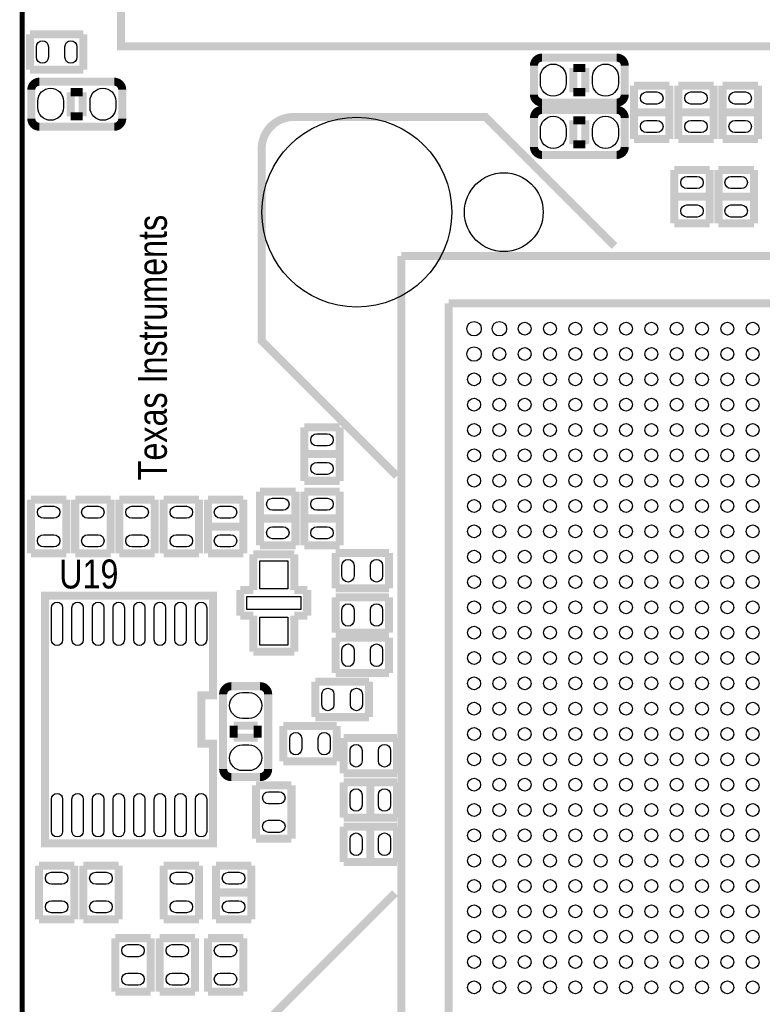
# Model space of a CAD drawing. Extents: x -1 to 181, y -28 to 74.
# Tile 15 of 20: x 89 to 112, y 26 to 58. Entities that reach past the tile are written whole.
import ezdxf
from ezdxf.enums import TextEntityAlignment as Align

# ---------------------------------------------------------------- set-up
doc = ezdxf.new("R2010")
doc.units = 0
doc.layers.add('DXF_TOP', color=7, linetype='CONTINUOUS')

msp = doc.modelspace()

# ---------------------------------------------------------------- linework, layer by layer
at = {"layer": 'DXF_TOP', "const_width": 0.254}
for points in [[(116.52504, 56.69407), (116.52504, 69.79793), (92.075, 69.79793), (92.075, 56.69407)], [(94.985078, 31.521908), (89.926922, 31.521908), (89.672922, 31.521908), (89.672922, 39.090092), (89.672922, 39.344092), (94.731078, 39.344092), (94.985078, 39.344092), (94.985078, 36.195), (94.615, 36.195), (94.615, 34.671), (94.985078, 34.671)]]:
    msp.add_lwpolyline(points, close=True, dxfattribs=at)
at = {"layer": 'DXF_TOP'}
for points, const_width in [([(88.9508, 18.415), (88.9508, 63.5762)], 0.1524), ([(89.199212, 55.9562), (89.199212, 57.0738)], 0.254), ([(89.199212, 57.0738), (90.886788, 57.0738)], 0.254), ([(90.886788, 57.0738), (90.886788, 55.9562)], 0.254), ([(90.886788, 55.9562), (89.199212, 55.9562)], 0.254), ([(106.3625, 55.245), (106.3625, 56.007)], 0.254), ([(106.3625, 56.007), (106.7435, 56.007)], 0.254), ([(106.7435, 56.007), (106.7435, 55.245)], 0.254), ([(90.4875, 54.483), (90.4875, 55.245)], 0.254), ([(90.4875, 55.245), (90.8685, 55.245)], 0.254), ([(90.8685, 55.245), (90.8685, 54.483)], 0.254), ([(106.7435, 55.245), (106.3625, 55.245)], 0.254), ([(108.2802, 53.766212), (108.2802, 55.453788)], 0.254), ([(108.2802, 55.453788), (109.3978, 55.453788)], 0.254), ([(109.3978, 55.453788), (109.3978, 53.766212)], 0.254), ([(109.6772, 53.766212), (109.6772, 55.453788)], 0.254), ([(109.6772, 55.453788), (110.7948, 55.453788)], 0.254), ([(110.7948, 55.453788), (110.7948, 53.766212)], 0.254), ([(111.0742, 53.766212), (111.0742, 55.453788)], 0.254), ([(111.0742, 55.453788), (112.1918, 55.453788)], 0.254), ([(112.1918, 55.453788), (112.1918, 53.766212)], 0.254), ([(108.2802, 54.61), (109.3978, 54.61)], 0.254), ([(109.6772, 54.61), (110.7948, 54.61)], 0.254), ([(111.0742, 54.61), (112.1918, 54.61)], 0.254), ([(90.8685, 54.483), (90.4875, 54.483)], 0.254), ([(106.3625, 53.594), (106.3625, 54.356)], 0.254), ([(106.3625, 54.356), (106.7435, 54.356)], 0.254), ([(106.7435, 54.356), (106.7435, 53.594)], 0.254), ([(109.3978, 53.766212), (108.2802, 53.766212)], 0.254), ([(110.7948, 53.766212), (109.6772, 53.766212)], 0.254), ([(112.1918, 53.766212), (111.0742, 53.766212)], 0.254), ([(106.7435, 53.594), (106.3625, 53.594)], 0.254), ([(109.5502, 51.099212), (109.5502, 52.786788)], 0.254), ([(109.5502, 52.786788), (110.6678, 52.786788)], 0.254), ([(110.6678, 52.786788), (110.6678, 51.099212)], 0.254), ([(110.9472, 51.099212), (110.9472, 52.786788)], 0.254), ([(110.9472, 52.786788), (112.0648, 52.786788)], 0.254), ([(112.0648, 52.786788), (112.0648, 51.099212)], 0.254), ([(109.5502, 51.943), (110.6678, 51.943)], 0.254), ([(110.9472, 51.943), (112.0648, 51.943)], 0.254), ([(110.6678, 51.099212), (109.5502, 51.099212)], 0.254), ([(112.0648, 51.099212), (110.9472, 51.099212)], 0.254), ([(127.9271, 50.0761), (100.9269, 50.0761)], 0.254), ([(100.9269, 50.0761), (100.9269, 23.0759)], 0.254), ([(126.426976, 48.575976), (102.427024, 48.575976)], 0.254), ([(102.427024, 48.575976), (102.427024, 24.576024)], 0.254), ([(97.8662, 42.971212), (97.8662, 44.658788)], 0.254), ([(97.8662, 44.658788), (98.9838, 44.658788)], 0.254), ([(98.9838, 44.658788), (98.9838, 42.971212)], 0.254), ([(98.9838, 43.815), (97.8662, 43.815)], 0.254), ([(98.9838, 42.971212), (97.8662, 42.971212)], 0.254), ([(96.4692, 40.939212), (96.4692, 42.626788)], 0.254), ([(96.4692, 42.626788), (97.5868, 42.626788)], 0.254), ([(97.5868, 42.626788), (97.5868, 40.939212)], 0.254), ([(97.8662, 40.939212), (97.8662, 42.626788)], 0.254), ([(97.8662, 42.626788), (98.9838, 42.626788)], 0.254), ([(98.9838, 42.626788), (98.9838, 40.939212)], 0.254), ([(89.2302, 42.372788), (90.3478, 42.372788)], 0.254), ([(89.2302, 40.685212), (89.2302, 42.372788)], 0.254), ([(90.3478, 42.372788), (90.3478, 40.685212)], 0.254), ([(90.6272, 42.372788), (91.7448, 42.372788)], 0.254), ([(90.6272, 40.685212), (90.6272, 42.372788)], 0.254), ([(91.7448, 42.372788), (91.7448, 40.685212)], 0.254), ([(92.0242, 42.372788), (93.1418, 42.372788)], 0.254), ([(92.0242, 40.685212), (92.0242, 42.372788)], 0.254), ([(93.1418, 42.372788), (93.1418, 40.685212)], 0.254), ([(93.4212, 42.372788), (94.5388, 42.372788)], 0.254), ([(93.4212, 40.685212), (93.4212, 42.372788)], 0.254), ([(94.5388, 42.372788), (94.5388, 40.685212)], 0.254), ([(94.8182, 40.685212), (94.8182, 42.372788)], 0.254), ([(94.8182, 42.372788), (95.9358, 42.372788)], 0.254), ([(95.9358, 42.372788), (95.9358, 40.685212)], 0.254), ([(96.4692, 41.783), (97.5868, 41.783)], 0.254), ([(97.8662, 41.783), (98.9838, 41.783)], 0.254), ([(95.9358, 41.529), (94.8182, 41.529)], 0.254), ([(97.5868, 40.939212), (96.4692, 40.939212)], 0.254), ([(98.9838, 40.939212), (97.8662, 40.939212)], 0.254), ([(90.3478, 40.685212), (89.2302, 40.685212)], 0.254), ([(91.7448, 40.685212), (90.6272, 40.685212)], 0.254), ([(93.1418, 40.685212), (92.0242, 40.685212)], 0.254), ([(94.5388, 40.685212), (93.4212, 40.685212)], 0.254), ([(95.9358, 40.685212), (94.8182, 40.685212)], 0.254), ([(96.2533, 39.5224), (96.2533, 40.653716)], 0.254), ([(96.2533, 40.653716), (97.5487, 40.653716)], 0.254), ([(97.5487, 40.653716), (97.5487, 39.5224)], 0.254), ([(98.851212, 39.5732), (98.851212, 40.6908)], 0.254), ([(98.851212, 40.6908), (100.538788, 40.6908)], 0.254), ([(100.538788, 40.6908), (100.538788, 39.5732)], 0.254), ([(95.8469, 39.5224), (96.2533, 39.5224)], 0.254), ([(95.8469, 38.7096), (95.8469, 39.5224)], 0.254), ([(97.5487, 39.5224), (97.9551, 39.5224)], 0.254), ([(97.9551, 39.5224), (97.9551, 38.7096)], 0.254), ([(100.538788, 39.5732), (98.851212, 39.5732)], 0.254), ([(98.851212, 38.1762), (98.851212, 39.2938)], 0.254), ([(98.851212, 39.2938), (100.538788, 39.2938)], 0.254), ([(100.538788, 39.2938), (100.538788, 38.1762)], 0.254), ([(96.2533, 38.7096), (95.8469, 38.7096)], 0.254), ([(96.2533, 37.578284), (96.2533, 38.7096)], 0.254), ([(97.9551, 38.7096), (97.5487, 38.7096)], 0.254), ([(97.5487, 38.7096), (97.5487, 37.578284)], 0.254), ([(100.538788, 38.1762), (98.851212, 38.1762)], 0.254), ([(98.851212, 36.9062), (98.851212, 38.0238)], 0.254), ([(98.851212, 38.0238), (100.538788, 38.0238)], 0.254), ([(100.538788, 38.0238), (100.538788, 36.9062)], 0.254), ([(97.5487, 37.578284), (96.2533, 37.578284)], 0.254), ([(100.538788, 36.9062), (98.851212, 36.9062)], 0.254), ([(98.216212, 35.5092), (98.216212, 36.6268)], 0.254), ([(98.216212, 36.6268), (99.903788, 36.6268)], 0.254), ([(99.903788, 36.6268), (99.903788, 35.5092)], 0.254), ([(99.903788, 35.5092), (98.216212, 35.5092)], 0.254), ([(95.631, 34.8615), (95.631, 35.2425)], 0.254), ([(95.631, 35.2425), (96.393, 35.2425)], 0.254), ([(96.393, 35.2425), (96.393, 34.8615)], 0.254), ([(97.200212, 34.1122), (97.200212, 35.2298)], 0.254), ([(97.200212, 35.2298), (98.887788, 35.2298)], 0.254), ([(98.887788, 35.2298), (98.887788, 34.1122)], 0.254), ([(96.393, 34.8615), (95.631, 34.8615)], 0.254), ([(99.105212, 33.7312), (99.105212, 34.8488)], 0.254), ([(99.105212, 34.8488), (100.792788, 34.8488)], 0.254), ([(100.792788, 34.8488), (100.792788, 33.7312)], 0.254), ([(98.887788, 34.1122), (97.200212, 34.1122)], 0.254), ([(100.792788, 33.7312), (99.105212, 33.7312)], 0.254), ([(96.3422, 31.668212), (96.3422, 33.355788)], 0.254), ([(96.3422, 33.355788), (97.4598, 33.355788)], 0.254), ([(97.4598, 33.355788), (97.4598, 31.668212)], 0.254), ([(99.105212, 32.3342), (99.105212, 33.4518)], 0.254), ([(99.105212, 33.4518), (100.792788, 33.4518)], 0.254), ([(99.949, 32.3342), (99.949, 33.4518)], 0.254), ([(100.792788, 33.4518), (100.792788, 32.3342)], 0.254), ([(100.792788, 32.3342), (99.105212, 32.3342)], 0.254), ([(99.105212, 32.0548), (100.792788, 32.0548)], 0.254), ([(99.105212, 30.9372), (99.105212, 32.0548)], 0.254), ([(99.949, 30.9372), (99.949, 32.0548)], 0.254), ([(100.792788, 32.0548), (100.792788, 30.9372)], 0.254), ([(97.4598, 31.668212), (96.3422, 31.668212)], 0.254), ([(89.4842, 30.815788), (90.6018, 30.815788)], 0.254), ([(89.4842, 29.128212), (89.4842, 30.815788)], 0.254), ([(90.6018, 30.815788), (90.6018, 29.128212)], 0.254), ([(90.8812, 30.815788), (91.9988, 30.815788)], 0.254), ([(90.8812, 29.128212), (90.8812, 30.815788)], 0.254), ([(91.9988, 30.815788), (91.9988, 29.128212)], 0.254), ([(93.4212, 30.815788), (94.5388, 30.815788)], 0.254), ([(93.4212, 29.128212), (93.4212, 30.815788)], 0.254), ([(94.5388, 30.815788), (94.5388, 29.128212)], 0.254), ([(95.0722, 30.815788), (96.1898, 30.815788)], 0.254), ([(95.0722, 29.128212), (95.0722, 30.815788)], 0.254), ([(96.1898, 30.815788), (96.1898, 29.128212)], 0.254), ([(100.792788, 30.9372), (99.105212, 30.9372)], 0.254), ([(95.0722, 29.972), (96.1898, 29.972)], 0.254), ([(90.6018, 29.128212), (89.4842, 29.128212)], 0.254), ([(91.9988, 29.128212), (90.8812, 29.128212)], 0.254), ([(94.5388, 29.128212), (93.4212, 29.128212)], 0.254), ([(96.1898, 29.128212), (95.0722, 29.128212)], 0.254), ([(91.8972, 28.529788), (93.0148, 28.529788)], 0.254), ([(91.8972, 26.842212), (91.8972, 28.529788)], 0.254), ([(93.0148, 28.529788), (93.0148, 26.842212)], 0.254), ([(93.2942, 28.529788), (94.4118, 28.529788)], 0.254), ([(93.2942, 26.842212), (93.2942, 28.529788)], 0.254), ([(94.4118, 28.529788), (94.4118, 26.842212)], 0.254), ([(94.8182, 28.529788), (95.9358, 28.529788)], 0.254), ([(94.8182, 26.842212), (94.8182, 28.529788)], 0.254), ([(95.9358, 28.529788), (95.9358, 26.842212)], 0.254), ([(93.0148, 26.842212), (91.8972, 26.842212)], 0.254), ([(94.4118, 26.842212), (93.2942, 26.842212)], 0.254), ([(95.9358, 26.842212), (94.8182, 26.842212)], 0.254)]:
    msp.add_lwpolyline(points, dxfattribs=dict(at, const_width=const_width))
for points in [[(89.402412, 56.3499), (89.402412, 56.6801, -1), (89.783412, 56.6801), (89.783412, 56.3499, -1)], [(90.302588, 56.3499), (90.302588, 56.6801, -1), (90.683588, 56.6801), (90.683588, 56.3499, -1)], [(106.1339, 55.7276), (106.1339, 55.5244, -1), (105.3211, 55.5244), (105.3211, 55.7276, -1)], [(107.7849, 55.7276), (107.7849, 55.5244, -1), (106.9721, 55.5244), (106.9721, 55.7276, -1)], [(89.4461, 54.7624), (89.4461, 54.9656, -1), (90.2589, 54.9656), (90.2589, 54.7624, -1)], [(91.0971, 54.7624), (91.0971, 54.9656, -1), (91.9099, 54.9656), (91.9099, 54.7624, -1)], [(109.0041, 54.869588), (108.6739, 54.869588, -1), (108.6739, 55.250588), (109.0041, 55.250588, -1)], [(110.4011, 54.869588), (110.0709, 54.869588, -1), (110.0709, 55.250588), (110.4011, 55.250588, -1)], [(111.7981, 54.869588), (111.4679, 54.869588, -1), (111.4679, 55.250588), (111.7981, 55.250588, -1)], [(106.1339, 54.0766), (106.1339, 53.8734, -1), (105.3211, 53.8734), (105.3211, 54.0766, -1)], [(107.7849, 54.0766), (107.7849, 53.8734, -1), (106.9721, 53.8734), (106.9721, 54.0766, -1)], [(109.0041, 53.969412), (108.6739, 53.969412, -1), (108.6739, 54.350412), (109.0041, 54.350412, -1)], [(110.4011, 53.969412), (110.0709, 53.969412, -1), (110.0709, 54.350412), (110.4011, 54.350412, -1)], [(111.7981, 53.969412), (111.4679, 53.969412, -1), (111.4679, 54.350412), (111.7981, 54.350412, -1)], [(110.2741, 52.202588), (109.9439, 52.202588, -1), (109.9439, 52.583588), (110.2741, 52.583588, -1)], [(111.6711, 52.202588), (111.3409, 52.202588, -1), (111.3409, 52.583588), (111.6711, 52.583588, -1)], [(110.2741, 51.302412), (109.9439, 51.302412, -1), (109.9439, 51.683412), (110.2741, 51.683412, -1)], [(111.6711, 51.302412), (111.3409, 51.302412, -1), (111.3409, 51.683412), (111.6711, 51.683412, -1)], [(98.2599, 44.455588), (98.5901, 44.455588, -1), (98.5901, 44.074588), (98.2599, 44.074588, -1)], [(98.2599, 43.555412), (98.5901, 43.555412, -1), (98.5901, 43.174412), (98.2599, 43.174412, -1)], [(97.1931, 42.042588), (96.8629, 42.042588, -1), (96.8629, 42.423588), (97.1931, 42.423588, -1)], [(98.5901, 42.042588), (98.2599, 42.042588, -1), (98.2599, 42.423588), (98.5901, 42.423588, -1)], [(89.9541, 41.788588), (89.6239, 41.788588, -1), (89.6239, 42.169588), (89.9541, 42.169588, -1)], [(91.3511, 41.788588), (91.0209, 41.788588, -1), (91.0209, 42.169588), (91.3511, 42.169588, -1)], [(92.7481, 41.788588), (92.4179, 41.788588, -1), (92.4179, 42.169588), (92.7481, 42.169588, -1)], [(94.1451, 41.788588), (93.8149, 41.788588, -1), (93.8149, 42.169588), (94.1451, 42.169588, -1)], [(95.2119, 42.169588), (95.5421, 42.169588, -1), (95.5421, 41.788588), (95.2119, 41.788588, -1)], [(97.1931, 41.142412), (96.8629, 41.142412, -1), (96.8629, 41.523412), (97.1931, 41.523412, -1)], [(98.5901, 41.142412), (98.2599, 41.142412, -1), (98.2599, 41.523412), (98.5901, 41.523412, -1)], [(89.9541, 40.888412), (89.6239, 40.888412, -1), (89.6239, 41.269412), (89.9541, 41.269412, -1)], [(91.3511, 40.888412), (91.0209, 40.888412, -1), (91.0209, 41.269412), (91.3511, 41.269412, -1)], [(92.7481, 40.888412), (92.4179, 40.888412, -1), (92.4179, 41.269412), (92.7481, 41.269412, -1)], [(94.1451, 40.888412), (93.8149, 40.888412, -1), (93.8149, 41.269412), (94.1451, 41.269412, -1)], [(95.2119, 41.269412), (95.5421, 41.269412, -1), (95.5421, 40.888412), (95.2119, 40.888412, -1)], [(99.435412, 40.2971), (99.435412, 39.9669, -1), (99.054412, 39.9669), (99.054412, 40.2971, -1)], [(100.335588, 40.2971), (100.335588, 39.9669, -1), (99.954588, 39.9669), (99.954588, 40.2971, -1)], [(89.876122, 37.947092), (89.876122, 38.963092, -1), (90.231722, 38.963092), (90.231722, 37.947092, -1)], [(90.526108, 37.947092), (90.526108, 38.963092, -1), (90.881708, 38.963092), (90.881708, 37.947092, -1)], [(91.176094, 37.947092), (91.176094, 38.963092, -1), (91.531694, 38.963092), (91.531694, 37.947092, -1)], [(91.82608, 37.947092), (91.82608, 38.963092, -1), (92.18168, 38.963092), (92.18168, 37.947092, -1)], [(92.47632, 37.947092), (92.47632, 38.963092, -1), (92.83192, 38.963092), (92.83192, 37.947092, -1)], [(93.126306, 37.947092), (93.126306, 38.963092, -1), (93.481906, 38.963092), (93.481906, 37.947092, -1)], [(93.776292, 37.947092), (93.776292, 38.963092, -1), (94.131892, 38.963092), (94.131892, 37.947092, -1)], [(94.426278, 37.947092), (94.426278, 38.963092, -1), (94.781878, 38.963092), (94.781878, 37.947092, -1)], [(99.435412, 38.9001), (99.435412, 38.5699, -1), (99.054412, 38.5699), (99.054412, 38.9001, -1)], [(100.335588, 38.9001), (100.335588, 38.5699, -1), (99.954588, 38.5699), (99.954588, 38.9001, -1)], [(99.435412, 37.6301), (99.435412, 37.2999, -1), (99.054412, 37.2999), (99.054412, 37.6301, -1)], [(100.335588, 37.6301), (100.335588, 37.2999, -1), (99.954588, 37.2999), (99.954588, 37.6301, -1)], [(98.419412, 35.9029), (98.419412, 36.2331, -1), (98.800412, 36.2331), (98.800412, 35.9029, -1)], [(99.319588, 35.9029), (99.319588, 36.2331, -1), (99.700588, 36.2331), (99.700588, 35.9029, -1)], [(95.9104, 36.2839), (96.1136, 36.2839, -1), (96.1136, 35.4711), (95.9104, 35.4711, -1)], [(97.784412, 34.8361), (97.784412, 34.5059, -1), (97.403412, 34.5059), (97.403412, 34.8361, -1)], [(98.684588, 34.8361), (98.684588, 34.5059, -1), (98.303588, 34.5059), (98.303588, 34.8361, -1)], [(95.9104, 34.6329), (96.1136, 34.6329, -1), (96.1136, 33.8201), (95.9104, 33.8201, -1)], [(99.308412, 34.1249), (99.308412, 34.4551, -1), (99.689412, 34.4551), (99.689412, 34.1249, -1)], [(100.208588, 34.1249), (100.208588, 34.4551, -1), (100.589588, 34.4551), (100.589588, 34.1249, -1)], [(89.876122, 31.902908), (89.876122, 32.918908, -1), (90.231722, 32.918908), (90.231722, 31.902908, -1)], [(90.526108, 31.902908), (90.526108, 32.918908, -1), (90.881708, 32.918908), (90.881708, 31.902908, -1)], [(91.176094, 31.902908), (91.176094, 32.918908, -1), (91.531694, 32.918908), (91.531694, 31.902908, -1)], [(91.82608, 31.902908), (91.82608, 32.918908, -1), (92.18168, 32.918908), (92.18168, 31.902908, -1)], [(92.47632, 31.902908), (92.47632, 32.918908, -1), (92.83192, 32.918908), (92.83192, 31.902908, -1)], [(93.126306, 31.902908), (93.126306, 32.918908, -1), (93.481906, 32.918908), (93.481906, 31.902908, -1)], [(93.776292, 31.902908), (93.776292, 32.918908, -1), (94.131892, 32.918908), (94.131892, 31.902908, -1)], [(94.426278, 31.902908), (94.426278, 32.918908, -1), (94.781878, 32.918908), (94.781878, 31.902908, -1)], [(96.7359, 33.152588), (97.0661, 33.152588, -1), (97.0661, 32.771588), (96.7359, 32.771588, -1)], [(99.689412, 33.0581), (99.689412, 32.7279, -1), (99.308412, 32.7279), (99.308412, 33.0581, -1)], [(100.589588, 33.0581), (100.589588, 32.7279, -1), (100.208588, 32.7279), (100.208588, 33.0581, -1)], [(96.7359, 32.252412), (97.0661, 32.252412, -1), (97.0661, 31.871412), (96.7359, 31.871412, -1)], [(99.689412, 31.6611), (99.689412, 31.3309, -1), (99.308412, 31.3309), (99.308412, 31.6611, -1)], [(100.589588, 31.6611), (100.589588, 31.3309, -1), (100.208588, 31.3309), (100.208588, 31.6611, -1)], [(89.8779, 30.612588), (90.2081, 30.612588, -1), (90.2081, 30.231588), (89.8779, 30.231588, -1)], [(91.2749, 30.612588), (91.6051, 30.612588, -1), (91.6051, 30.231588), (91.2749, 30.231588, -1)], [(94.1451, 30.231588), (93.8149, 30.231588, -1), (93.8149, 30.612588), (94.1451, 30.612588, -1)], [(95.7961, 30.231588), (95.4659, 30.231588, -1), (95.4659, 30.612588), (95.7961, 30.612588, -1)], [(89.8779, 29.712412), (90.2081, 29.712412, -1), (90.2081, 29.331412), (89.8779, 29.331412, -1)], [(91.2749, 29.712412), (91.6051, 29.712412, -1), (91.6051, 29.331412), (91.2749, 29.331412, -1)], [(94.1451, 29.331412), (93.8149, 29.331412, -1), (93.8149, 29.712412), (94.1451, 29.712412, -1)], [(95.7961, 29.331412), (95.4659, 29.331412, -1), (95.4659, 29.712412), (95.7961, 29.712412, -1)], [(92.2909, 28.326588), (92.6211, 28.326588, -1), (92.6211, 27.945588), (92.2909, 27.945588, -1)], [(93.6879, 28.326588), (94.0181, 28.326588, -1), (94.0181, 27.945588), (93.6879, 27.945588, -1)], [(95.5421, 27.945588), (95.2119, 27.945588, -1), (95.2119, 28.326588), (95.5421, 28.326588, -1)], [(92.2909, 27.426412), (92.6211, 27.426412, -1), (92.6211, 27.045412), (92.2909, 27.045412, -1)], [(93.6879, 27.426412), (94.0181, 27.426412, -1), (94.0181, 27.045412), (93.6879, 27.045412, -1)], [(95.5421, 27.045412), (95.2119, 27.045412, -1), (95.2119, 27.426412), (95.5421, 27.426412, -1)]]:
    msp.add_lwpolyline(points, format="xyb", close=True, dxfattribs=at)
at = {"layer": 'DXF_TOP', "const_width": 0.254}
for points in [[(107.9881, 55.1688), (107.9881, 56.0832, 0.414214), (107.7341, 56.3372), (105.3719, 56.3372, 0.414214), (105.1179, 56.0832), (105.1179, 55.1688, 0.414214), (105.3719, 54.9148), (107.7341, 54.9148, 0.414214), (107.9881, 55.1688)], [(89.2429, 55.3212), (89.2429, 54.4068, 0.414214), (89.4969, 54.1528), (91.8591, 54.1528, 0.414214), (92.1131, 54.4068), (92.1131, 55.3212, 0.414214), (91.8591, 55.5752), (89.4969, 55.5752, 0.414214), (89.2429, 55.3212)], [(107.9881, 53.5178), (107.9881, 54.4322, 0.414214), (107.7341, 54.6862), (105.3719, 54.6862, 0.414214), (105.1179, 54.4322), (105.1179, 53.5178, 0.414214), (105.3719, 53.2638), (107.7341, 53.2638, 0.414214), (107.9881, 53.5178)], [(96.4692, 36.4871), (95.5548, 36.4871, 0.414214), (95.3008, 36.2331), (95.3008, 33.8709, 0.414214), (95.5548, 33.6169), (96.4692, 33.6169, 0.414214), (96.7232, 33.8709), (96.7232, 36.2331, 0.414214), (96.4692, 36.4871)]]:
    msp.add_lwpolyline(points, format="xyb", close=True, dxfattribs=at)
for points in [[(107.663996, 50.386742), (103.590344, 54.460394), (97.519236, 54.460394, 0.414214), (96.519238, 53.460396), (96.519238, 47.389288), (100.783136, 43.12539)], [(100.730304, 29.952442), (96.519238, 25.741376), (96.519238, 19.670268, 0.414214), (97.519236, 18.67027)]]:
    msp.add_lwpolyline(points, format="xyb", dxfattribs=at)
at = {"layer": 'DXF_TOP'}
for points in [[(96.4565, 40.450516), (97.3455, 40.450516), (97.3455, 39.561516), (96.4565, 39.561516)], [(96.0501, 39.3192), (97.7519, 39.3192), (97.7519, 38.9128), (96.0501, 38.9128)], [(96.4565, 38.670484), (97.3455, 38.670484), (97.3455, 37.781484), (96.4565, 37.781484)]]:
    msp.add_lwpolyline(points, close=True, dxfattribs=at)
for centre, radius in [((99.524312, 51.45532), 2.9972), ((104.164384, 51.45532), 1.2446), ((103.227124, 47.775876), 0.2286), ((104.02697, 47.775876), 0.2286), ((104.82707, 47.775876), 0.2032), ((105.626916, 47.775876), 0.2032), ((106.427016, 47.775876), 0.2032), ((107.227116, 47.775876), 0.2032), ((108.026962, 47.775876), 0.2032), ((108.827062, 47.775876), 0.2032), ((109.626908, 47.775876), 0.2032), ((110.427008, 47.775876), 0.2032), ((111.227108, 47.775876), 0.2032), ((112.026954, 47.775876), 0.2032), ((103.227124, 46.97603), 0.2286), ((104.02697, 46.97603), 0.2032), ((104.82707, 46.97603), 0.2032), ((105.626916, 46.97603), 0.2032), ((106.427016, 46.97603), 0.2032), ((107.227116, 46.97603), 0.2032), ((108.026962, 46.97603), 0.2032), ((108.827062, 46.97603), 0.2032), ((109.626908, 46.97603), 0.2032), ((110.427008, 46.97603), 0.2032), ((111.227108, 46.97603), 0.2032), ((112.026954, 46.97603), 0.2032), ((103.227124, 46.17593), 0.2032), ((104.02697, 46.17593), 0.2032), ((104.82707, 46.17593), 0.2032), ((105.626916, 46.17593), 0.2032), ((106.427016, 46.17593), 0.2032), ((107.227116, 46.17593), 0.2032), ((108.026962, 46.17593), 0.2032), ((108.827062, 46.17593), 0.2032), ((109.626908, 46.17593), 0.2032), ((110.427008, 46.17593), 0.2032), ((111.227108, 46.17593), 0.2032), ((112.026954, 46.17593), 0.2032), ((103.227124, 45.376084), 0.2032), ((104.02697, 45.376084), 0.2032), ((104.82707, 45.376084), 0.2032), ((105.626916, 45.376084), 0.2032), ((106.427016, 45.376084), 0.2032), ((107.227116, 45.376084), 0.2032), ((108.026962, 45.376084), 0.2032), ((108.827062, 45.376084), 0.2032), ((109.626908, 45.376084), 0.2032), ((110.427008, 45.376084), 0.2032), ((111.227108, 45.376084), 0.2032), ((112.026954, 45.376084), 0.2032), ((103.227124, 44.575984), 0.2032), ((104.02697, 44.575984), 0.2032), ((104.82707, 44.575984), 0.2032), ((105.626916, 44.575984), 0.2032), ((106.427016, 44.575984), 0.2032), ((107.227116, 44.575984), 0.2032), ((108.026962, 44.575984), 0.2032), ((108.827062, 44.575984), 0.2032), ((109.626908, 44.575984), 0.2032), ((110.427008, 44.575984), 0.2032), ((111.227108, 44.575984), 0.2032), ((112.026954, 44.575984), 0.2032), ((103.227124, 43.775884), 0.2032), ((104.02697, 43.775884), 0.2032), ((104.82707, 43.775884), 0.2032), ((105.626916, 43.775884), 0.2032), ((106.427016, 43.775884), 0.2032), ((107.227116, 43.775884), 0.2032), ((108.026962, 43.775884), 0.2032), ((108.827062, 43.775884), 0.2032), ((109.626908, 43.775884), 0.2032), ((110.427008, 43.775884), 0.2032), ((111.227108, 43.775884), 0.2032), ((112.026954, 43.775884), 0.2032), ((103.227124, 42.976038), 0.2032), ((104.02697, 42.976038), 0.2032), ((104.82707, 42.976038), 0.2032), ((105.626916, 42.976038), 0.2032), ((106.427016, 42.976038), 0.2032), ((107.227116, 42.976038), 0.2032), ((108.026962, 42.976038), 0.2032), ((108.827062, 42.976038), 0.2032), ((109.626908, 42.976038), 0.2032), ((110.427008, 42.976038), 0.2032), ((111.227108, 42.976038), 0.2032), ((112.026954, 42.976038), 0.2032), ((103.227124, 42.175938), 0.2032), ((104.02697, 42.175938), 0.2032), ((104.82707, 42.175938), 0.2032), ((105.626916, 42.175938), 0.2032), ((106.427016, 42.175938), 0.2032), ((107.227116, 42.175938), 0.2032), ((108.026962, 42.175938), 0.2032), ((108.827062, 42.175938), 0.2032), ((109.626908, 42.175938), 0.2032), ((110.427008, 42.175938), 0.2032), ((111.227108, 42.175938), 0.2032), ((112.026954, 42.175938), 0.2032), ((103.227124, 41.376092), 0.2032), ((104.02697, 41.376092), 0.2032), ((104.82707, 41.376092), 0.2032), ((105.626916, 41.376092), 0.2032), ((106.427016, 41.376092), 0.2032), ((107.227116, 41.376092), 0.2032), ((108.026962, 41.376092), 0.2032), ((108.827062, 41.376092), 0.2032), ((109.626908, 41.376092), 0.2032), ((110.427008, 41.376092), 0.2032), ((111.227108, 41.376092), 0.2032), ((112.026954, 41.376092), 0.2032), ((103.227124, 40.575992), 0.2032), ((104.02697, 40.575992), 0.2032), ((104.82707, 40.575992), 0.2032), ((105.626916, 40.575992), 0.2032), ((106.427016, 40.575992), 0.2032), ((107.227116, 40.575992), 0.2032), ((108.026962, 40.575992), 0.2032), ((108.827062, 40.575992), 0.2032), ((109.626908, 40.575992), 0.2032), ((110.427008, 40.575992), 0.2032), ((111.227108, 40.575992), 0.2032), ((112.026954, 40.575992), 0.2032), ((103.227124, 39.775892), 0.2032), ((104.02697, 39.775892), 0.2032), ((104.82707, 39.775892), 0.2032), ((105.626916, 39.775892), 0.2032), ((106.427016, 39.775892), 0.2032), ((107.227116, 39.775892), 0.2032), ((108.026962, 39.775892), 0.2032), ((108.827062, 39.775892), 0.2032), ((109.626908, 39.775892), 0.2032), ((110.427008, 39.775892), 0.2032), ((111.227108, 39.775892), 0.2032), ((112.026954, 39.775892), 0.2032), ((103.227124, 38.976046), 0.2032), ((104.02697, 38.976046), 0.2032), ((104.82707, 38.976046), 0.2032), ((105.626916, 38.976046), 0.2032), ((106.427016, 38.976046), 0.2032), ((107.227116, 38.976046), 0.2032), ((108.026962, 38.976046), 0.2032), ((108.827062, 38.976046), 0.2032), ((109.626908, 38.976046), 0.2032), ((110.427008, 38.976046), 0.2032), ((111.227108, 38.976046), 0.2032), ((112.026954, 38.976046), 0.2032), ((103.227124, 38.175946), 0.2032), ((104.02697, 38.175946), 0.2032), ((104.82707, 38.175946), 0.2032), ((105.626916, 38.175946), 0.2032), ((106.427016, 38.175946), 0.2032), ((107.227116, 38.175946), 0.2032), ((108.026962, 38.175946), 0.2032), ((108.827062, 38.175946), 0.2032), ((109.626908, 38.175946), 0.2032), ((110.427008, 38.175946), 0.2032), ((111.227108, 38.175946), 0.2032), ((112.026954, 38.175946), 0.2032), ((103.227124, 37.3761), 0.2032), ((104.02697, 37.3761), 0.2032), ((104.82707, 37.3761), 0.2032), ((105.626916, 37.3761), 0.2032), ((106.427016, 37.3761), 0.2032), ((107.227116, 37.3761), 0.2032), ((108.026962, 37.3761), 0.2032), ((108.827062, 37.3761), 0.2032), ((109.626908, 37.3761), 0.2032), ((110.427008, 37.3761), 0.2032), ((111.227108, 37.3761), 0.2032), ((112.026954, 37.3761), 0.2032), ((103.227124, 36.576), 0.2032), ((104.02697, 36.576), 0.2032), ((104.82707, 36.576), 0.2032), ((105.626916, 36.576), 0.2032), ((106.427016, 36.576), 0.2032), ((107.227116, 36.576), 0.2032), ((108.026962, 36.576), 0.2032), ((108.827062, 36.576), 0.2032), ((109.626908, 36.576), 0.2032), ((110.427008, 36.576), 0.2032), ((111.227108, 36.576), 0.2032), ((112.026954, 36.576), 0.2032), ((103.227124, 35.7759), 0.2032), ((104.02697, 35.7759), 0.2032), ((104.82707, 35.7759), 0.2032), ((105.626916, 35.7759), 0.2032), ((106.427016, 35.7759), 0.2032), ((107.227116, 35.7759), 0.2032), ((108.026962, 35.7759), 0.2032), ((108.827062, 35.7759), 0.2032), ((109.626908, 35.7759), 0.2032), ((110.427008, 35.7759), 0.2032), ((111.227108, 35.7759), 0.2032), ((112.026954, 35.7759), 0.2032), ((103.227124, 34.976054), 0.2032), ((104.02697, 34.976054), 0.2032), ((104.82707, 34.976054), 0.2032), ((105.626916, 34.976054), 0.2032), ((106.427016, 34.976054), 0.2032), ((107.227116, 34.976054), 0.2032), ((108.026962, 34.976054), 0.2032), ((108.827062, 34.976054), 0.2032), ((109.626908, 34.976054), 0.2032), ((110.427008, 34.976054), 0.2032), ((111.227108, 34.976054), 0.2032), ((112.026954, 34.976054), 0.2032), ((103.227124, 34.175954), 0.2032), ((104.02697, 34.175954), 0.2032), ((104.82707, 34.175954), 0.2032), ((105.626916, 34.175954), 0.2032), ((106.427016, 34.175954), 0.2032), ((107.227116, 34.175954), 0.2032), ((108.026962, 34.175954), 0.2032), ((108.827062, 34.175954), 0.2032), ((109.626908, 34.175954), 0.2032), ((110.427008, 34.175954), 0.2032), ((111.227108, 34.175954), 0.2032), ((112.026954, 34.175954), 0.2032), ((103.227124, 33.376108), 0.2032), ((104.02697, 33.376108), 0.2032), ((104.82707, 33.376108), 0.2032), ((105.626916, 33.376108), 0.2032), ((106.427016, 33.376108), 0.2032), ((107.227116, 33.376108), 0.2032), ((108.026962, 33.376108), 0.2032), ((108.827062, 33.376108), 0.2032), ((109.626908, 33.376108), 0.2032), ((110.427008, 33.376108), 0.2032), ((111.227108, 33.376108), 0.2032), ((112.026954, 33.376108), 0.2032), ((103.227124, 32.576008), 0.2032), ((104.02697, 32.576008), 0.2032), ((104.82707, 32.576008), 0.2032), ((105.626916, 32.576008), 0.2032), ((106.427016, 32.576008), 0.2032), ((107.227116, 32.576008), 0.2032), ((108.026962, 32.576008), 0.2032), ((108.827062, 32.576008), 0.2032), ((109.626908, 32.576008), 0.2032), ((110.427008, 32.576008), 0.2032), ((111.227108, 32.576008), 0.2032), ((112.026954, 32.576008), 0.2032), ((103.227124, 31.775908), 0.2032), ((104.02697, 31.775908), 0.2032), ((104.82707, 31.775908), 0.2032), ((105.626916, 31.775908), 0.2032), ((106.427016, 31.775908), 0.2032), ((107.227116, 31.775908), 0.2032), ((108.026962, 31.775908), 0.2032), ((108.827062, 31.775908), 0.2032), ((109.626908, 31.775908), 0.2032), ((110.427008, 31.775908), 0.2032), ((111.227108, 31.775908), 0.2032), ((112.026954, 31.775908), 0.2032), ((103.227124, 30.976062), 0.2032), ((104.02697, 30.976062), 0.2032), ((104.82707, 30.976062), 0.2032), ((105.626916, 30.976062), 0.2032), ((106.427016, 30.976062), 0.2032), ((107.227116, 30.976062), 0.2032), ((108.026962, 30.976062), 0.2032), ((108.827062, 30.976062), 0.2032), ((109.626908, 30.976062), 0.2032), ((110.427008, 30.976062), 0.2032), ((111.227108, 30.976062), 0.2032), ((112.026954, 30.976062), 0.2032), ((103.227124, 30.175962), 0.2032), ((104.02697, 30.175962), 0.2032), ((104.82707, 30.175962), 0.2032), ((105.626916, 30.175962), 0.2032), ((106.427016, 30.175962), 0.2032), ((107.227116, 30.175962), 0.2032), ((108.026962, 30.175962), 0.2032), ((108.827062, 30.175962), 0.2032), ((109.626908, 30.175962), 0.2032), ((110.427008, 30.175962), 0.2032), ((111.227108, 30.175962), 0.2032), ((112.026954, 30.175962), 0.2032), ((103.227124, 29.376116), 0.2032), ((104.02697, 29.376116), 0.2032), ((104.82707, 29.376116), 0.2032), ((105.626916, 29.376116), 0.2032), ((106.427016, 29.376116), 0.2032), ((107.227116, 29.376116), 0.2032), ((108.026962, 29.376116), 0.2032), ((108.827062, 29.376116), 0.2032), ((109.626908, 29.376116), 0.2032), ((110.427008, 29.376116), 0.2032), ((111.227108, 29.376116), 0.2032), ((112.026954, 29.376116), 0.2032), ((103.227124, 28.576016), 0.2032), ((104.02697, 28.576016), 0.2032), ((104.82707, 28.576016), 0.2032), ((105.626916, 28.576016), 0.2032), ((106.427016, 28.576016), 0.2032), ((107.227116, 28.576016), 0.2032), ((108.026962, 28.576016), 0.2032), ((108.827062, 28.576016), 0.2032), ((109.626908, 28.576016), 0.2032), ((110.427008, 28.576016), 0.2032), ((111.227108, 28.576016), 0.2032), ((112.026954, 28.576016), 0.2032), ((103.227124, 27.775916), 0.2032), ((104.02697, 27.775916), 0.2032), ((104.82707, 27.775916), 0.2032), ((105.626916, 27.775916), 0.2032), ((106.427016, 27.775916), 0.2032), ((107.227116, 27.775916), 0.2032), ((108.026962, 27.775916), 0.2032), ((108.827062, 27.775916), 0.2032), ((109.626908, 27.775916), 0.2032), ((110.427008, 27.775916), 0.2032), ((111.227108, 27.775916), 0.2032), ((112.026954, 27.775916), 0.2032), ((103.227124, 26.97607), 0.2032), ((104.02697, 26.97607), 0.2032), ((104.82707, 26.97607), 0.2032), ((105.626916, 26.97607), 0.2032), ((106.427016, 26.97607), 0.2032), ((107.227116, 26.97607), 0.2032), ((108.026962, 26.97607), 0.2032), ((108.827062, 26.97607), 0.2032), ((109.626908, 26.97607), 0.2032), ((110.427008, 26.97607), 0.2032), ((111.227108, 26.97607), 0.2032), ((112.026954, 26.97607), 0.2032)]:
    msp.add_circle(centre, radius, dxfattribs=at)

# ---------------------------------------------------------------- texts
at = {"layer": 'DXF_TOP', "width": 0.833333}
msp.add_text('Texas Instruments', height=0.9144, rotation=90, dxfattribs=at).set_placement((93.5228, 42.9895))
msp.add_text('U19', height=0.9144, dxfattribs=at).set_placement((91.059, 39.5732), align=Align.CENTER)

doc.saveas('drawing.dxf')
